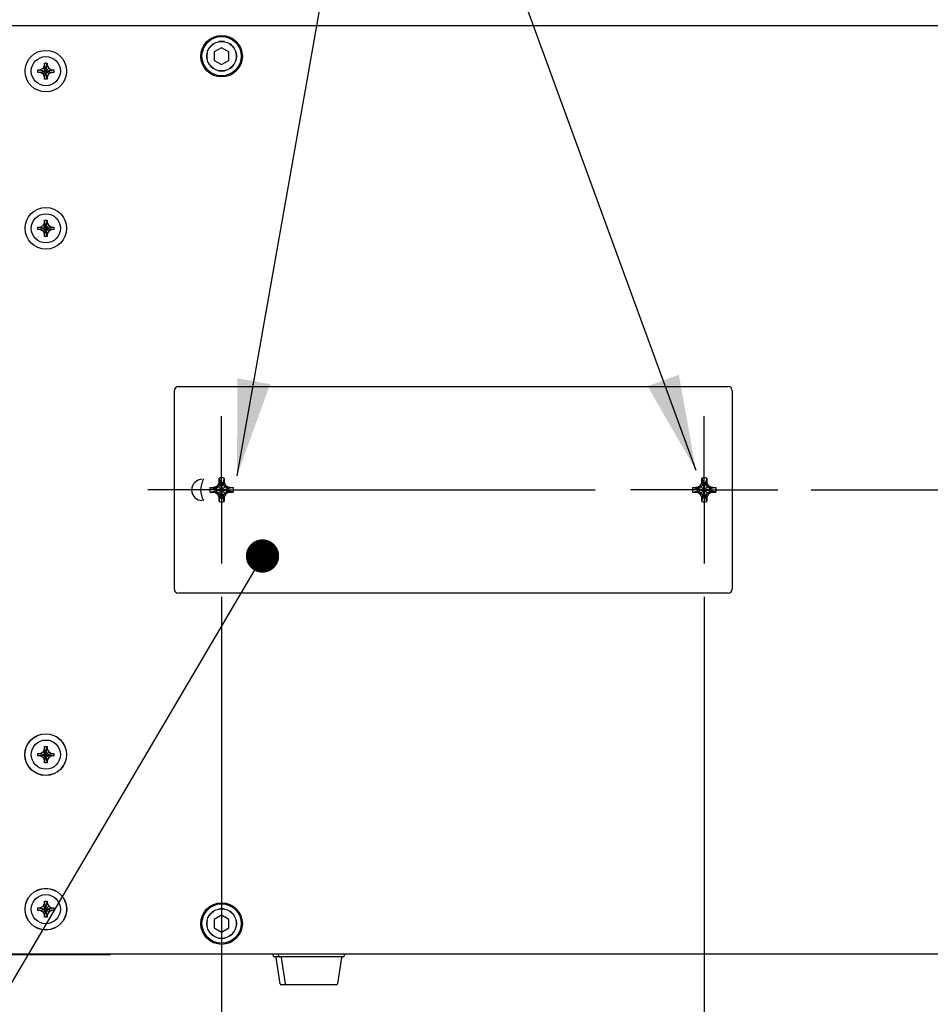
# Model space of a CAD drawing. Header units: inches. Extents: x 0 to 34, y 0 to 22.
# Tile 22 of 84: x 16.4 to 18.2, y 14.2 to 16. Entities that reach past the tile are written whole.
import ezdxf

# ---------------------------------------------------------------- set-up
doc = ezdxf.new("R2010")
doc.units = ezdxf.units.IN
doc.header["$LTSCALE"] = 1.87
doc.header["$MEASUREMENT"] = 0
doc.linetypes.add('CENTER', pattern=[0.6, 0.375, -0.075, 0.075, -0.075])
doc.layers.get('0').update_dxf_attribs({"linetype": 'CONTINUOUS'})
for name, color, linetype in [('COSMETIC', 7, 'CONTINUOUS'), ('DEFAULT_1', 7, 'CENTER'), ('DETAIL', 7, 'CONTINUOUS'), ('DIMENSIONS', 7, 'CONTINUOUS')]:
    doc.layers.add(name, color=color, linetype=linetype)
doc.styles.get("Standard").update_dxf_attribs({"font": 'txt', "width": 0.8})
doc.dimstyles.new('DIMSTYLE_1', dxfattribs={"dimtxt": 0.125, "dimasz": 0.18, "dimexe": 0.18, "dimexo": 0.0625, "dimgap": 0.09, "dimtad": 0, "dimtih": 1, "dimtoh": 1, "dimdec": 3, "dimlfac": 4, "dimzin": 4, "dimdsep": 46, "dimtxsty": 'STANDARD', "dimblk": '_FILLED', "dimblk1": '_FILLED', "dimblk2": '_FILLED', "dimcen": 0.09, "dimadec": 0, "dimazin": 0, "dimtp": 0.001, "dimtm": 0.001, "dimtfac": 1, "dimtdec": 3, "dimtofl": 0, "dimtmove": 0, "dimatfit": 3, "dimldrblk": '_FILLED', "dimfxl": 1, "dimtolj": 1, "dimtzin": 4, "dimarcsym": 0})
doc.dimstyles.new('DIMSTYLE_2', dxfattribs={"dimtxt": 0.125, "dimasz": 0.18, "dimexe": 0.18, "dimexo": 0.0625, "dimgap": 0.09, "dimtad": 0, "dimtih": 1, "dimtoh": 1, "dimlfac": 4, "dimzin": 4, "dimdsep": 46, "dimtxsty": 'STANDARD', "dimblk": '_FILLED', "dimblk1": '_FILLED', "dimblk2": '_FILLED', "dimcen": 0.09, "dimadec": 0, "dimazin": 0, "dimtp": 0.01, "dimtm": 0.01, "dimtfac": 1, "dimtofl": 0, "dimtmove": 0, "dimatfit": 3, "dimldrblk": '_FILLED', "dimfxl": 1, "dimtolj": 1, "dimtzin": 4, "dimarcsym": 0})

# ---------------------------------------------------------------- blocks, each defined once
blk = doc.blocks.new('_FILLED')
at = {"color": 0, "linetype": 'BYBLOCK'}
blk.add_solid([(0, 0), (-1, 0.174), (-1, -0.174)], dxfattribs=at)
blk = doc.blocks.new('*D0')
at = {"layer": 'DIMENSIONS', "color": 2, "linetype": 'CONTINUOUS'}
for p, q in [((19.5614, 15.7486), (19.5614, 16.1086)), ((18.78, 15.7486), (19.6864, 15.7486)), ((17.9275, 15.1236), (19.6864, 15.1236)), ((19.5614, 15.1236), (19.5614, 14.7636))]:
    blk.add_line(p, q, dxfattribs=at)
at = {"layer": 'DIMENSIONS', "color": 2, "linetype": 'CONTINUOUS', "xscale": 0.18, "yscale": 0.18, "zscale": 0.18}
for p, rotation in [((19.5614, 15.7486), 270), ((19.5614, 15.1236), 90)]:
    blk.add_blockref('_FILLED', p, dxfattribs=dict(at, rotation=rotation))
at = {"layer": 'DIMENSIONS', "color": 2, "linetype": 'CONTINUOUS', "width": 0.8}
for s, p in [('2.500', (19.2614, 15.4877)), ('[', (19.2614, 15.3002)), ('63.5', (19.3614, 15.3002)), (']', (19.7614, 15.3002))]:
    blk.add_text(s, height=0.125, dxfattribs=at).set_placement(p)
blk = doc.blocks.new('*D2')
at = {"layer": 'DIMENSIONS', "color": 2, "linetype": 'CONTINUOUS'}
for p, q in [((17.7267, 14.9228), (17.7267, 12.5698)), ((18.5755, 14.2941), (18.5755, 12.5698)), ((17.7267, 12.6948), (17.3667, 12.6948)), ((18.5755, 12.6948), (18.9355, 12.6948))]:
    blk.add_line(p, q, dxfattribs=at)
at = {"layer": 'DIMENSIONS', "color": 2, "linetype": 'CONTINUOUS', "xscale": 0.18, "yscale": 0.18, "zscale": 0.18}
blk.add_blockref('_FILLED', (17.7267, 12.6948), dxfattribs=at)
at = {"layer": 'DIMENSIONS', "color": 2, "linetype": 'CONTINUOUS', "xscale": 0.18, "yscale": 0.18, "zscale": 0.18, "rotation": 180}
blk.add_blockref('_FILLED', (18.5755, 12.6948), dxfattribs=at)
at = {"layer": 'DIMENSIONS', "color": 2, "linetype": 'CONTINUOUS', "width": 0.8}
for s, p in [('3.395', (17.8171, 12.6323)), ('[', (17.8171, 12.4448)), ('86.23', (17.9171, 12.4448)), (']', (18.4171, 12.4448))]:
    blk.add_text(s, height=0.125, dxfattribs=at).set_placement(p)
blk = doc.blocks.new('*D3')
at = {"layer": 'DIMENSIONS', "color": 2, "linetype": 'CONTINUOUS'}
for p, q in [((16.8205, 14.9228), (16.8205, 13.3198)), ((17.7267, 14.9228), (17.7267, 13.3198)), ((16.8205, 13.4448), (16.4605, 13.4448)), ((17.7267, 13.4448), (18.0867, 13.4448))]:
    blk.add_line(p, q, dxfattribs=at)
at = {"layer": 'DIMENSIONS', "color": 2, "linetype": 'CONTINUOUS', "xscale": 0.18, "yscale": 0.18, "zscale": 0.18}
blk.add_blockref('_FILLED', (16.8205, 13.4448), dxfattribs=at)
at = {"layer": 'DIMENSIONS', "color": 2, "linetype": 'CONTINUOUS', "xscale": 0.18, "yscale": 0.18, "zscale": 0.18, "rotation": 180}
blk.add_blockref('_FILLED', (17.7267, 13.4448), dxfattribs=at)
at = {"layer": 'DIMENSIONS', "color": 2, "linetype": 'CONTINUOUS', "width": 0.8}
for s, p in [('3.625', (16.9339, 13.3823)), ('[', (16.9339, 13.1948)), ('92.08', (17.0339, 13.1948)), (']', (17.5339, 13.1948))]:
    blk.add_text(s, height=0.125, dxfattribs=at).set_placement(p)
blk = doc.blocks.new('*D5')
at = {"layer": 'DIMENSIONS', "color": 2, "linetype": 'CONTINUOUS'}
for p, q in [((14.6862, 15.4033), (14.6862, 18.3698)), ((18.7767, 16.0573), (18.7767, 18.3698)), ((14.6862, 18.2448), (15.5687, 18.2448)), ((18.7767, 18.2448), (17.0187, 18.2448))]:
    blk.add_line(p, q, dxfattribs=at)
at = {"layer": 'DIMENSIONS', "color": 2, "linetype": 'CONTINUOUS', "xscale": 0.18, "yscale": 0.18, "zscale": 0.18, "rotation": 180}
blk.add_blockref('_FILLED', (14.6862, 18.2448), dxfattribs=at)
at = {"layer": 'DIMENSIONS', "color": 2, "linetype": 'CONTINUOUS', "xscale": 0.18, "yscale": 0.18, "zscale": 0.18}
blk.add_blockref('_FILLED', (18.7767, 18.2448), dxfattribs=at)
at = {"layer": 'DIMENSIONS', "color": 2, "linetype": 'CONTINUOUS', "width": 0.8}
for s, p in [('16.36', (15.6312, 18.1823)), ('[', (16.2562, 18.1823)), ('415.6', (16.3562, 18.1823)), (']', (16.8562, 18.1823))]:
    blk.add_text(s, height=0.125, dxfattribs=at).set_placement(p)
blk = doc.blocks.new('FLAG_TRIANGLE_BL7', base_point=(16.337, 16.1698))
at = {"layer": 'DETAIL', "color": 2, "linetype": 'CONTINUOUS'}
for p in [(16.8494, 15.1503), (17.7114, 15.1598)]:
    blk.add_line(p, (17.1323, 16.7448), dxfattribs=at)
for points in [[(17.6203, 15.3182), (17.7114, 15.1598), (17.679, 15.3396)], [(16.8501, 15.333), (16.8494, 15.1503), (16.9116, 15.3221)]]:
    blk.add_solid(points, dxfattribs=at)

msp = doc.modelspace()

# ---------------------------------------------------------------- linework, layer by layer
at = {"color": 7, "linetype": 'CONTINUOUS'}
for p, q in [((14.78421, 15.99483), (18.77671, 15.99483)), ((16.80511, 15.96041), (16.80504, 15.96047)), ((16.82046, 15.9532), (16.80671, 15.94527)), ((16.80671, 15.94527), (16.80671, 15.92939)), ((16.83421, 15.94527), (16.82046, 15.9532)), ((16.83421, 15.92939), (16.83421, 15.94527)), ((16.84354, 15.95268), (16.84361, 15.95275)), ((16.80671, 15.92939), (16.82046, 15.92145)), ((16.82046, 15.92145), (16.83421, 15.92939)), ((16.47525, 15.9117), (16.50568, 15.90696)), ((16.47525, 15.90696), (16.50568, 15.9117)), ((16.4754, 15.9117), (16.47996, 15.9117)), ((16.47996, 15.9117), (16.48511, 15.91468)), ((16.47996, 15.9117), (16.50096, 15.90695)), ((16.47996, 15.90695), (16.50096, 15.9117)), ((16.48511, 15.91468), (16.48809, 15.91983)), ((16.48511, 15.90398), (16.49581, 15.91468)), ((16.49581, 15.90398), (16.48511, 15.91468)), ((16.48809, 15.89411), (16.49283, 15.92454)), ((16.49283, 15.89411), (16.48809, 15.92454)), ((16.48809, 15.91983), (16.48809, 15.92439)), ((16.48809, 15.89883), (16.49284, 15.91983)), ((16.49284, 15.89883), (16.48809, 15.91983)), ((16.49284, 15.92439), (16.49284, 15.91983)), ((16.49284, 15.91983), (16.49581, 15.91468)), ((16.49581, 15.91468), (16.50096, 15.9117)), ((16.50096, 15.9117), (16.50553, 15.9117)), ((16.79738, 15.92197), (16.79732, 15.92191)), ((16.83582, 15.91425), (16.83588, 15.91418)), ((16.47996, 15.90695), (16.4754, 15.90695)), ((16.48511, 15.90398), (16.47996, 15.90695)), ((16.48809, 15.89883), (16.48511, 15.90398)), ((16.48809, 15.89426), (16.48809, 15.89883)), ((16.49581, 15.90398), (16.49284, 15.89883)), ((16.49284, 15.89883), (16.49284, 15.89426)), ((16.50096, 15.90695), (16.49581, 15.90398)), ((16.50553, 15.90695), (16.50096, 15.90695)), ((16.47525, 15.6167), (16.50568, 15.61196)), ((16.47525, 15.61196), (16.50568, 15.6167)), ((16.4754, 15.6167), (16.47996, 15.6167)), ((16.47996, 15.61195), (16.4754, 15.61195)), ((16.47996, 15.6167), (16.48511, 15.61968)), ((16.47996, 15.6167), (16.50096, 15.61195)), ((16.47996, 15.61195), (16.50096, 15.6167)), ((16.48511, 15.60898), (16.47996, 15.61195)), ((16.48511, 15.61968), (16.48809, 15.62483)), ((16.48511, 15.60898), (16.49581, 15.61968)), ((16.49581, 15.60898), (16.48511, 15.61968)), ((16.48809, 15.59911), (16.49283, 15.62954)), ((16.49283, 15.59911), (16.48809, 15.62954)), ((16.48809, 15.62483), (16.48809, 15.62939)), ((16.48809, 15.60383), (16.49284, 15.62483)), ((16.49284, 15.60383), (16.48809, 15.62483)), ((16.49284, 15.62939), (16.49284, 15.62483)), ((16.49284, 15.62483), (16.49581, 15.61968)), ((16.49581, 15.61968), (16.50096, 15.6167)), ((16.50096, 15.61195), (16.49581, 15.60898)), ((16.50096, 15.6167), (16.50553, 15.6167)), ((16.50553, 15.61195), (16.50096, 15.61195)), ((16.48809, 15.60383), (16.48511, 15.60898)), ((16.48809, 15.59926), (16.48809, 15.60383)), ((16.49581, 15.60898), (16.49284, 15.60383)), ((16.49284, 15.60383), (16.49284, 15.59926)), ((16.73921, 15.31733), (17.77171, 15.31733)), ((16.73171, 14.93733), (16.73171, 15.30983)), ((17.77921, 15.30983), (17.77921, 14.93733)), ((16.81261, 15.11573), (16.82831, 15.13143)), ((16.82831, 15.11573), (16.81261, 15.13143)), ((16.81817, 15.13596), (16.81448, 15.12956)), ((16.81561, 15.1365), (16.81817, 15.13596)), ((16.8159, 15.14555), (16.81817, 15.13688)), ((16.81817, 15.13688), (16.81817, 15.13596)), ((16.81817, 15.11028), (16.82275, 15.13688)), ((16.82275, 15.11028), (16.81817, 15.13688)), ((16.81817, 15.11119), (16.82275, 15.13596)), ((16.82275, 15.11119), (16.81817, 15.13596)), ((16.82503, 15.14555), (16.82275, 15.13688)), ((16.82275, 15.13596), (16.82275, 15.13688)), ((16.82275, 15.13596), (16.82532, 15.1365)), ((16.82645, 15.12956), (16.82275, 15.13596)), ((17.71886, 15.11573), (17.73456, 15.13143)), ((17.73456, 15.11573), (17.71886, 15.13143)), ((17.72442, 15.13596), (17.72073, 15.12956)), ((17.72186, 15.1365), (17.72442, 15.13596)), ((17.72215, 15.14555), (17.72442, 15.13688)), ((17.72442, 15.13688), (17.72442, 15.13596)), ((17.72442, 15.11028), (17.729, 15.13688)), ((17.729, 15.11028), (17.72442, 15.13688)), ((17.72442, 15.11119), (17.729, 15.13596)), ((17.729, 15.11119), (17.72442, 15.13596)), ((17.73128, 15.14555), (17.729, 15.13688)), ((17.729, 15.13596), (17.729, 15.13688)), ((17.729, 15.13596), (17.73157, 15.1365)), ((17.7327, 15.12956), (17.729, 15.13596)), ((16.79849, 15.12814), (16.80716, 15.12587)), ((16.79849, 15.11901), (16.80716, 15.12129)), ((16.80716, 15.12587), (16.83376, 15.12129)), ((16.80716, 15.12129), (16.83376, 15.12587)), ((16.80808, 15.12587), (16.80716, 15.12587)), ((16.80716, 15.12129), (16.80808, 15.12129)), ((16.80808, 15.12587), (16.80754, 15.12843)), ((16.80754, 15.11872), (16.80808, 15.12129)), ((16.81448, 15.12956), (16.80808, 15.12587)), ((16.80808, 15.12587), (16.83285, 15.12129)), ((16.80808, 15.12129), (16.83285, 15.12587)), ((16.80808, 15.12129), (16.81448, 15.11759)), ((16.81448, 15.11759), (16.81817, 15.11119)), ((16.82275, 15.11119), (16.82645, 15.11759)), ((16.83285, 15.12587), (16.82645, 15.12956)), ((16.82645, 15.11759), (16.83285, 15.12129)), ((16.83339, 15.12843), (16.83285, 15.12587)), ((16.83376, 15.12587), (16.83285, 15.12587)), ((16.83339, 15.11872), (16.83285, 15.12129)), ((16.83285, 15.12129), (16.83376, 15.12129)), ((16.84244, 15.12814), (16.83376, 15.12587)), ((16.84244, 15.11901), (16.83376, 15.12129)), ((17.70474, 15.12814), (17.71341, 15.12587)), ((17.70474, 15.11901), (17.71341, 15.12129)), ((17.71341, 15.12129), (17.74001, 15.12587)), ((17.71433, 15.12587), (17.71341, 15.12587)), ((17.71341, 15.12587), (17.74001, 15.12129)), ((17.71341, 15.12129), (17.71433, 15.12129)), ((17.71433, 15.12587), (17.71379, 15.12843)), ((17.71379, 15.11872), (17.71433, 15.12129)), ((17.72073, 15.12956), (17.71433, 15.12587)), ((17.71433, 15.12129), (17.7391, 15.12587)), ((17.71433, 15.12587), (17.7391, 15.12129)), ((17.71433, 15.12129), (17.72073, 15.11759)), ((17.72073, 15.11759), (17.72442, 15.11119)), ((17.729, 15.11119), (17.7327, 15.11759)), ((17.7391, 15.12587), (17.7327, 15.12956)), ((17.7327, 15.11759), (17.7391, 15.12129)), ((17.73964, 15.12843), (17.7391, 15.12587)), ((17.74001, 15.12587), (17.7391, 15.12587)), ((17.7391, 15.12129), (17.74001, 15.12129)), ((17.73964, 15.11872), (17.7391, 15.12129)), ((17.74869, 15.12814), (17.74001, 15.12587)), ((17.74869, 15.11901), (17.74001, 15.12129)), ((16.81817, 15.11119), (16.81561, 15.11065)), ((16.8159, 15.1016), (16.81817, 15.11028)), ((16.81817, 15.11119), (16.81817, 15.11028)), ((16.82275, 15.11028), (16.82275, 15.11119)), ((16.82532, 15.11065), (16.82275, 15.11119)), ((16.82503, 15.1016), (16.82275, 15.11028)), ((17.72442, 15.11119), (17.72186, 15.11065)), ((17.72215, 15.1016), (17.72442, 15.11028)), ((17.72442, 15.11119), (17.72442, 15.11028)), ((17.73157, 15.11065), (17.729, 15.11119)), ((17.729, 15.11028), (17.729, 15.11119)), ((17.73128, 15.1016), (17.729, 15.11028)), ((17.77171, 14.92983), (16.73921, 14.92983)), ((16.48511, 14.63218), (16.48809, 14.63733)), ((16.49283, 14.61161), (16.48809, 14.64204)), ((16.48809, 14.61161), (16.49283, 14.64204)), ((16.48809, 14.63733), (16.48809, 14.64189)), ((16.49284, 14.61633), (16.48809, 14.63733)), ((16.48809, 14.61633), (16.49284, 14.63733)), ((16.49284, 14.64189), (16.49284, 14.63733)), ((16.49284, 14.63733), (16.49581, 14.63218)), ((16.47525, 14.6292), (16.50568, 14.62446)), ((16.47525, 14.62446), (16.50568, 14.6292)), ((16.4754, 14.6292), (16.47996, 14.6292)), ((16.47996, 14.62445), (16.4754, 14.62445)), ((16.47996, 14.6292), (16.48511, 14.63218)), ((16.47996, 14.6292), (16.50096, 14.62445)), ((16.47996, 14.62445), (16.50096, 14.6292)), ((16.48511, 14.62148), (16.47996, 14.62445)), ((16.49581, 14.62148), (16.48511, 14.63218)), ((16.48511, 14.62148), (16.49581, 14.63218)), ((16.48809, 14.61633), (16.48511, 14.62148)), ((16.48809, 14.61176), (16.48809, 14.61633)), ((16.49581, 14.62148), (16.49284, 14.61633)), ((16.49284, 14.61633), (16.49284, 14.61176)), ((16.49581, 14.63218), (16.50096, 14.6292)), ((16.50096, 14.62445), (16.49581, 14.62148)), ((16.50096, 14.6292), (16.50553, 14.6292)), ((16.50553, 14.62445), (16.50096, 14.62445)), ((16.47525, 14.3392), (16.50568, 14.33446)), ((16.47525, 14.33446), (16.50568, 14.3392)), ((16.4754, 14.3392), (16.47996, 14.3392)), ((16.47996, 14.3392), (16.48511, 14.34218)), ((16.47996, 14.3392), (16.50096, 14.33445)), ((16.47996, 14.33445), (16.50096, 14.3392)), ((16.48511, 14.34218), (16.48809, 14.34733)), ((16.49581, 14.33148), (16.48511, 14.34218)), ((16.48511, 14.33148), (16.49581, 14.34218)), ((16.49283, 14.32161), (16.48809, 14.35204)), ((16.48809, 14.32161), (16.49283, 14.35204)), ((16.48809, 14.34733), (16.48809, 14.35189)), ((16.49284, 14.32633), (16.48809, 14.34733)), ((16.48809, 14.32633), (16.49284, 14.34733)), ((16.49284, 14.35189), (16.49284, 14.34733)), ((16.49284, 14.34733), (16.49581, 14.34218)), ((16.49581, 14.34218), (16.50096, 14.3392)), ((16.50096, 14.3392), (16.50553, 14.3392)), ((16.47996, 14.33445), (16.4754, 14.33445)), ((16.48511, 14.33148), (16.47996, 14.33445)), ((16.48809, 14.32633), (16.48511, 14.33148)), ((16.48809, 14.32176), (16.48809, 14.32633)), ((16.49581, 14.33148), (16.49284, 14.32633)), ((16.49284, 14.32633), (16.49284, 14.32176)), ((16.50096, 14.33445), (16.49581, 14.33148)), ((16.50553, 14.33445), (16.50096, 14.33445)), ((16.80511, 14.33291), (16.80504, 14.33297)), ((16.82046, 14.3257), (16.80671, 14.31777)), ((16.83421, 14.31777), (16.82046, 14.3257)), ((16.84354, 14.32518), (16.84361, 14.32525)), ((16.80671, 14.31777), (16.80671, 14.30189)), ((16.80671, 14.30189), (16.82046, 14.29395)), ((16.82046, 14.29395), (16.83421, 14.30189)), ((16.83421, 14.30189), (16.83421, 14.31777)), ((16.79738, 14.29447), (16.79732, 14.29441)), ((16.83582, 14.28675), (16.83588, 14.28668)), ((18.77671, 14.25233), (14.76421, 14.25233)), ((14.79421, 14.25183), (16.61171, 14.25183)), ((16.54546, 14.25233), (16.54546, 14.25183)), ((16.91841, 14.24766), (16.91671, 14.25233)), ((17.04954, 14.24733), (16.91888, 14.24733)), ((16.9301, 14.19655), (16.92311, 14.24625)), ((16.92841, 14.24766), (16.92671, 14.25233)), ((16.9401, 14.19655), (16.93311, 14.24625)), ((17.04531, 14.24625), (17.03833, 14.19655)), ((17.05001, 14.24766), (17.05171, 14.25233)), ((17.03635, 14.19483), (16.93208, 14.19483))]:
    msp.add_line(p, q, dxfattribs=at)
for centre, radius in [((16.82046, 15.93733), 0.039), ((16.82046, 15.93733), 0.03687), ((16.82046, 15.93733), 0.02775), ((16.49046, 15.90933), 0.039), ((16.49046, 15.90933), 0.02738), ((16.49046, 15.61433), 0.039), ((16.49046, 15.61433), 0.02738), ((16.49021, 14.62683), 0.039), ((16.49046, 14.62683), 0.02738), ((16.49046, 14.33683), 0.039), ((16.49046, 14.33683), 0.02738), ((16.82046, 14.30983), 0.039), ((16.82046, 14.30983), 0.03687), ((16.82046, 14.30983), 0.02775)]:
    msp.add_circle(centre, radius, dxfattribs=at)
for centre, radius, start, end in [((16.82046, 15.93733), 0.02781, 78.6764, 101.3236), ((16.82046, 15.93733), 0.02781, 123.6764, 146.3236), ((16.82046, 15.93733), 0.02781, 33.6764, 56.3236), ((16.82046, 15.93733), 0.02781, 168.6764, 191.3236), ((16.82046, 15.93733), 0.02781, 348.6764, 11.3236), ((16.82046, 15.93733), 0.02781, 213.6764, 236.3236), ((16.82046, 15.93733), 0.02781, 258.6764, 281.3236), ((16.82046, 15.93733), 0.02781, 303.6764, 326.3236), ((16.73921, 15.30983), 0.0075, 90, 180), ((17.77171, 15.30983), 0.0075, 0, 90), ((16.78421, 15.12358), 0.02, 90, 270), ((16.82046, 15.12358), 0.03937, 149.46895, 210.53105), ((16.82046, 15.12358), 0.02244, 78.26459, 101.73541), ((16.82046, 15.12358), 0.01349, 80.23635, 99.76365), ((17.72671, 15.12358), 0.02244, 78.26459, 101.73541), ((17.72671, 15.12358), 0.01349, 80.23635, 99.76365), ((16.82046, 15.12358), 0.02244, 168.26459, 191.73541), ((16.82046, 15.12358), 0.01349, 170.23635, 189.76365), ((16.82046, 15.12358), 0.01349, 350.23635, 9.76365), ((16.82046, 15.12358), 0.02244, 348.26459, 11.73541), ((17.72671, 15.12358), 0.02244, 168.26459, 191.73541), ((17.72671, 15.12358), 0.01349, 170.23635, 189.76365), ((17.72671, 15.12358), 0.01349, 350.23635, 9.76365), ((17.72671, 15.12358), 0.02244, 348.26459, 11.73541), ((16.82046, 15.12358), 0.02244, 258.26459, 281.73541), ((16.82046, 15.12358), 0.01349, 260.23635, 279.76365), ((17.72671, 15.12358), 0.02244, 258.26459, 281.73541), ((17.72671, 15.12358), 0.01349, 260.23635, 279.76365), ((16.73921, 14.93733), 0.0075, 180, 270), ((17.77171, 14.93733), 0.0075, 270, 360), ((16.82046, 14.30983), 0.02781, 78.6764, 101.3236), ((16.82046, 14.30983), 0.02781, 123.6764, 146.3236), ((16.82046, 14.30983), 0.02781, 33.6764, 56.3236), ((16.82046, 14.30983), 0.02781, 168.6764, 191.3236), ((16.82046, 14.30983), 0.02781, 348.6764, 11.3236), ((16.82046, 14.30983), 0.02781, 213.6764, 236.3236), ((16.82046, 14.30983), 0.02781, 258.6764, 281.3236), ((16.82046, 14.30983), 0.02781, 303.6764, 326.3236), ((16.91888, 14.24783), 0.0005, 200, 270), ((16.92188, 14.24608), 0.00125, 8, 90), ((16.92888, 14.24783), 0.0005, 200, 270), ((16.93188, 14.24608), 0.00125, 8, 90), ((17.04655, 14.24608), 0.00125, 90, 172), ((17.04954, 14.24783), 0.0005, 270, 340), ((16.93208, 14.19683), 0.002, 188, 270.00383), ((16.94208, 14.19683), 0.002, 188, 270.00383), ((17.03635, 14.19683), 0.002, 270, 352)]:
    msp.add_arc(centre, radius, start, end, dxfattribs=at)
for points, knots in [([(16.47521, 15.90933), (16.47521, 15.90959), (16.47522, 15.91012), (16.47523, 15.91091), (16.47524, 15.91143), (16.47525, 15.9117)], [0, 0, 0, 0, 0.3349341, 0.6681787, 1, 1, 1, 1]), ([(16.47525, 15.90696), (16.47524, 15.90722), (16.47523, 15.90775), (16.47522, 15.90854), (16.47521, 15.90906), (16.47521, 15.90933)], [0, 0, 0, 0, 0.3317416, 0.6649954, 1, 1, 1, 1]), ([(16.47525, 15.9117), (16.47527, 15.9117), (16.47532, 15.9117), (16.47537, 15.9117), (16.4754, 15.9117)], [0, 0, 0, 0, 0.5001653, 1, 1, 1, 1]), ([(16.48809, 15.92454), (16.48862, 15.92456), (16.48967, 15.92458), (16.49125, 15.92458), (16.49231, 15.92456), (16.49283, 15.92454)], [0, 0, 0, 0, 0.332868, 0.6671321, 1, 1, 1, 1]), ([(16.48809, 15.92439), (16.48809, 15.92442), (16.48809, 15.92447), (16.48809, 15.92452), (16.48809, 15.92454)], [0, 0, 0, 0, 0.4998399, 1, 1, 1, 1]), ([(16.49283, 15.92454), (16.49283, 15.92452), (16.49283, 15.92447), (16.49284, 15.92442), (16.49284, 15.92439)], [0, 0, 0, 0, 0.5001653, 1, 1, 1, 1]), ([(16.50553, 15.9117), (16.50555, 15.9117), (16.5056, 15.9117), (16.50565, 15.9117), (16.50568, 15.9117)], [0, 0, 0, 0, 0.4998399, 1, 1, 1, 1]), ([(16.50568, 15.9117), (16.50568, 15.91143), (16.5057, 15.91091), (16.50571, 15.91012), (16.50571, 15.90959), (16.50571, 15.90933)], [0, 0, 0, 0, 0.3317416, 0.6649954, 1, 1, 1, 1]), ([(16.50571, 15.90933), (16.50571, 15.90906), (16.50571, 15.90854), (16.5057, 15.90775), (16.50568, 15.90722), (16.50568, 15.90696)], [0, 0, 0, 0, 0.3349341, 0.6681787, 1, 1, 1, 1]), ([(16.4754, 15.90695), (16.47537, 15.90695), (16.47532, 15.90696), (16.47527, 15.90696), (16.47525, 15.90696)], [0, 0, 0, 0, 0.4998399, 1, 1, 1, 1]), ([(16.48809, 15.89411), (16.48809, 15.89414), (16.48809, 15.89419), (16.48809, 15.89424), (16.48809, 15.89426)], [0, 0, 0, 0, 0.5001653, 1, 1, 1, 1]), ([(16.49283, 15.89411), (16.49231, 15.8941), (16.49125, 15.89408), (16.48967, 15.89408), (16.48862, 15.8941), (16.48809, 15.89411)], [0, 0, 0, 0, 0.332868, 0.6671321, 1, 1, 1, 1]), ([(16.49284, 15.89426), (16.49284, 15.89424), (16.49283, 15.89419), (16.49283, 15.89414), (16.49283, 15.89411)], [0, 0, 0, 0, 0.4998399, 1, 1, 1, 1]), ([(16.50568, 15.90696), (16.50565, 15.90696), (16.5056, 15.90696), (16.50555, 15.90695), (16.50553, 15.90695)], [0, 0, 0, 0, 0.5001653, 1, 1, 1, 1]), ([(16.47521, 15.61433), (16.47521, 15.61459), (16.47522, 15.61512), (16.47523, 15.61591), (16.47524, 15.61643), (16.47525, 15.6167)], [0, 0, 0, 0, 0.3349341, 0.6681787, 1, 1, 1, 1]), ([(16.47525, 15.61196), (16.47524, 15.61222), (16.47523, 15.61275), (16.47522, 15.61354), (16.47521, 15.61406), (16.47521, 15.61433)], [0, 0, 0, 0, 0.3317416, 0.6649954, 1, 1, 1, 1]), ([(16.47525, 15.6167), (16.47527, 15.6167), (16.47532, 15.6167), (16.47537, 15.6167), (16.4754, 15.6167)], [0, 0, 0, 0, 0.5001653, 1, 1, 1, 1]), ([(16.4754, 15.61195), (16.47537, 15.61195), (16.47532, 15.61196), (16.47527, 15.61196), (16.47525, 15.61196)], [0, 0, 0, 0, 0.4998399, 1, 1, 1, 1]), ([(16.48809, 15.62954), (16.48862, 15.62956), (16.48967, 15.62958), (16.49125, 15.62958), (16.49231, 15.62956), (16.49283, 15.62954)], [0, 0, 0, 0, 0.332868, 0.6671321, 1, 1, 1, 1]), ([(16.48809, 15.62939), (16.48809, 15.62942), (16.48809, 15.62947), (16.48809, 15.62952), (16.48809, 15.62954)], [0, 0, 0, 0, 0.4998399, 1, 1, 1, 1]), ([(16.49283, 15.62954), (16.49283, 15.62952), (16.49283, 15.62947), (16.49284, 15.62942), (16.49284, 15.62939)], [0, 0, 0, 0, 0.5001653, 1, 1, 1, 1]), ([(16.50553, 15.6167), (16.50555, 15.6167), (16.5056, 15.6167), (16.50565, 15.6167), (16.50568, 15.6167)], [0, 0, 0, 0, 0.4998399, 1, 1, 1, 1]), ([(16.50568, 15.61196), (16.50565, 15.61196), (16.5056, 15.61196), (16.50555, 15.61195), (16.50553, 15.61195)], [0, 0, 0, 0, 0.5001653, 1, 1, 1, 1]), ([(16.50568, 15.6167), (16.50568, 15.61643), (16.5057, 15.61591), (16.50571, 15.61512), (16.50571, 15.61459), (16.50571, 15.61433)], [0, 0, 0, 0, 0.3317416, 0.6649954, 1, 1, 1, 1]), ([(16.50571, 15.61433), (16.50571, 15.61406), (16.50571, 15.61354), (16.5057, 15.61275), (16.50568, 15.61222), (16.50568, 15.61196)], [0, 0, 0, 0, 0.3349341, 0.6681787, 1, 1, 1, 1]), ([(16.48809, 15.59911), (16.48809, 15.59914), (16.48809, 15.59919), (16.48809, 15.59924), (16.48809, 15.59926)], [0, 0, 0, 0, 0.5001653, 1, 1, 1, 1]), ([(16.49283, 15.59911), (16.49231, 15.5991), (16.49125, 15.59908), (16.48967, 15.59908), (16.48862, 15.5991), (16.48809, 15.59911)], [0, 0, 0, 0, 0.332868, 0.6671321, 1, 1, 1, 1]), ([(16.49284, 15.59926), (16.49284, 15.59924), (16.49283, 15.59919), (16.49283, 15.59914), (16.49283, 15.59911)], [0, 0, 0, 0, 0.4998399, 1, 1, 1, 1]), ([(16.80754, 15.12843), (16.80783, 15.12861), (16.80841, 15.12895), (16.80927, 15.12946), (16.81012, 15.12996), (16.81096, 15.13046), (16.81179, 15.13095), (16.81234, 15.13127), (16.81261, 15.13143)], [0, 0, 0, 0, 0.1727013, 0.3429585, 0.5106344, 0.6758021, 0.8387525, 1, 1, 1, 1]), ([(16.81261, 15.13143), (16.81278, 15.1317), (16.8131, 15.13226), (16.81359, 15.1331), (16.81409, 15.13394), (16.81459, 15.13479), (16.8151, 15.13564), (16.81544, 15.13622), (16.81561, 15.1365)], [0, 0, 0, 0, 0.1636665, 0.3281877, 0.493992, 0.6612746, 0.830015, 1, 1, 1, 1]), ([(16.81561, 15.1365), (16.81562, 15.13705), (16.81565, 15.13821), (16.8157, 15.14006), (16.81574, 15.14137), (16.81576, 15.14206)], [0, 0, 0, 0, 0.2936626, 0.6265588, 1, 1, 1, 1]), ([(16.81576, 15.14206), (16.81577, 15.14246), (16.8158, 15.14324), (16.81585, 15.1444), (16.81588, 15.14517), (16.8159, 15.14555)], [0, 0, 0, 0, 0.339487, 0.6729642, 1, 1, 1, 1]), ([(16.82503, 15.14555), (16.82505, 15.14517), (16.82508, 15.1444), (16.82513, 15.14324), (16.82515, 15.14246), (16.82517, 15.14206)], [0, 0, 0, 0, 0.3270358, 0.660513, 1, 1, 1, 1]), ([(16.82517, 15.14206), (16.82519, 15.14138), (16.82523, 15.14007), (16.82528, 15.13822), (16.8253, 15.13705), (16.82532, 15.1365)], [0, 0, 0, 0, 0.3711381, 0.7042663, 1, 1, 1, 1]), ([(16.82532, 15.1365), (16.82549, 15.13621), (16.82584, 15.13563), (16.82635, 15.13477), (16.82685, 15.13392), (16.82734, 15.13308), (16.82783, 15.13225), (16.82815, 15.1317), (16.82831, 15.13143)], [0, 0, 0, 0, 0.1729633, 0.3432714, 0.5108673, 0.675904, 0.8387511, 1, 1, 1, 1]), ([(16.82831, 15.13143), (16.82859, 15.13126), (16.82915, 15.13094), (16.82998, 15.13045), (16.83083, 15.12995), (16.83168, 15.12945), (16.83253, 15.12894), (16.8331, 15.1286), (16.83339, 15.12843)], [0, 0, 0, 0, 0.1636611, 0.3282585, 0.4941616, 0.6615056, 0.8302095, 1, 1, 1, 1]), ([(17.71379, 15.12843), (17.71408, 15.12861), (17.71466, 15.12895), (17.71552, 15.12946), (17.71637, 15.12996), (17.71721, 15.13046), (17.71804, 15.13095), (17.71859, 15.13127), (17.71886, 15.13143)], [0, 0, 0, 0, 0.1727013, 0.3429585, 0.5106344, 0.6758021, 0.8387525, 1, 1, 1, 1]), ([(17.71886, 15.13143), (17.71903, 15.1317), (17.71935, 15.13226), (17.71984, 15.1331), (17.72034, 15.13394), (17.72084, 15.13479), (17.72135, 15.13564), (17.72169, 15.13622), (17.72186, 15.1365)], [0, 0, 0, 0, 0.1636665, 0.3281877, 0.493992, 0.6612746, 0.830015, 1, 1, 1, 1]), ([(17.72186, 15.1365), (17.72187, 15.13705), (17.7219, 15.13821), (17.72195, 15.14006), (17.72199, 15.14137), (17.72201, 15.14206)], [0, 0, 0, 0, 0.2936626, 0.6265588, 1, 1, 1, 1]), ([(17.72201, 15.14206), (17.72202, 15.14246), (17.72205, 15.14324), (17.7221, 15.1444), (17.72213, 15.14517), (17.72215, 15.14555)], [0, 0, 0, 0, 0.339487, 0.6729642, 1, 1, 1, 1]), ([(17.73128, 15.14555), (17.7313, 15.14517), (17.73133, 15.1444), (17.73138, 15.14324), (17.7314, 15.14246), (17.73142, 15.14206)], [0, 0, 0, 0, 0.3270358, 0.660513, 1, 1, 1, 1]), ([(17.73142, 15.14206), (17.73144, 15.14138), (17.73148, 15.14007), (17.73153, 15.13822), (17.73155, 15.13705), (17.73157, 15.1365)], [0, 0, 0, 0, 0.3711381, 0.7042663, 1, 1, 1, 1]), ([(17.73157, 15.1365), (17.73174, 15.13621), (17.73209, 15.13563), (17.7326, 15.13477), (17.7331, 15.13392), (17.73359, 15.13308), (17.73408, 15.13225), (17.7344, 15.1317), (17.73456, 15.13143)], [0, 0, 0, 0, 0.1729633, 0.3432714, 0.5108673, 0.675904, 0.8387511, 1, 1, 1, 1]), ([(17.73456, 15.13143), (17.73484, 15.13126), (17.7354, 15.13094), (17.73623, 15.13045), (17.73708, 15.12995), (17.73793, 15.12945), (17.73878, 15.12894), (17.73935, 15.1286), (17.73964, 15.12843)], [0, 0, 0, 0, 0.1636611, 0.3282585, 0.4941616, 0.6615056, 0.8302095, 1, 1, 1, 1]), ([(16.79849, 15.12814), (16.79887, 15.12816), (16.79964, 15.12819), (16.8008, 15.12824), (16.80158, 15.12827), (16.80198, 15.12828)], [0, 0, 0, 0, 0.3270358, 0.660513, 1, 1, 1, 1]), ([(16.80198, 15.11887), (16.80158, 15.11889), (16.8008, 15.11891), (16.79964, 15.11896), (16.79887, 15.11899), (16.79849, 15.11901)], [0, 0, 0, 0, 0.339487, 0.6729642, 1, 1, 1, 1]), ([(16.80198, 15.12828), (16.80267, 15.1283), (16.80397, 15.12834), (16.80582, 15.12839), (16.80699, 15.12842), (16.80754, 15.12843)], [0, 0, 0, 0, 0.3711374, 0.7042656, 1, 1, 1, 1]), ([(16.80754, 15.11872), (16.80699, 15.11874), (16.80583, 15.11876), (16.80398, 15.11881), (16.80267, 15.11885), (16.80198, 15.11887)], [0, 0, 0, 0, 0.2936622, 0.6265582, 1, 1, 1, 1]), ([(16.81261, 15.11573), (16.81234, 15.11589), (16.81178, 15.11622), (16.81094, 15.11671), (16.8101, 15.1172), (16.80925, 15.1177), (16.8084, 15.11821), (16.80783, 15.11855), (16.80754, 15.11872)], [0, 0, 0, 0, 0.1636665, 0.3281877, 0.493992, 0.6612746, 0.830015, 1, 1, 1, 1]), ([(16.81561, 15.11065), (16.81543, 15.11094), (16.81509, 15.11152), (16.81458, 15.11239), (16.81408, 15.11324), (16.81358, 15.11408), (16.81309, 15.1149), (16.81277, 15.11545), (16.81261, 15.11573)], [0, 0, 0, 0, 0.1727013, 0.3429584, 0.5106344, 0.6758021, 0.8387525, 1, 1, 1, 1]), ([(16.82831, 15.11573), (16.82815, 15.11545), (16.82782, 15.11489), (16.82733, 15.11406), (16.82684, 15.11321), (16.82634, 15.11237), (16.82583, 15.11151), (16.82549, 15.11094), (16.82532, 15.11065)], [0, 0, 0, 0, 0.1636611, 0.3282585, 0.4941616, 0.6615056, 0.8302095, 1, 1, 1, 1]), ([(16.83339, 15.11872), (16.83313, 15.11857), (16.8326, 15.11826), (16.8318, 15.11778), (16.83097, 15.11729), (16.83011, 15.11678), (16.82922, 15.11626), (16.82862, 15.11591), (16.82831, 15.11573)], [0, 0, 0, 0, 0.1532264, 0.311448, 0.4748632, 0.643772, 0.8186123, 1, 1, 1, 1]), ([(16.83339, 15.12843), (16.83393, 15.12842), (16.83509, 15.12839), (16.83695, 15.12834), (16.83826, 15.1283), (16.83895, 15.12828)], [0, 0, 0, 0, 0.2936628, 0.6265589, 1, 1, 1, 1]), ([(16.83895, 15.11887), (16.83826, 15.11885), (16.83695, 15.11881), (16.8351, 15.11876), (16.83394, 15.11874), (16.83339, 15.11872)], [0, 0, 0, 0, 0.371326, 0.7044035, 1, 1, 1, 1]), ([(16.83895, 15.12828), (16.83934, 15.12827), (16.84013, 15.12824), (16.84129, 15.12819), (16.84206, 15.12816), (16.84244, 15.12814)], [0, 0, 0, 0, 0.339487, 0.6729642, 1, 1, 1, 1]), ([(16.84244, 15.11901), (16.84206, 15.11899), (16.84129, 15.11896), (16.84013, 15.11891), (16.83934, 15.11889), (16.83895, 15.11887)], [0, 0, 0, 0, 0.3270358, 0.660513, 1, 1, 1, 1]), ([(17.70474, 15.12814), (17.70512, 15.12816), (17.70589, 15.12819), (17.70705, 15.12824), (17.70783, 15.12827), (17.70823, 15.12828)], [0, 0, 0, 0, 0.3270358, 0.660513, 1, 1, 1, 1]), ([(17.70823, 15.11887), (17.70783, 15.11889), (17.70705, 15.11891), (17.70589, 15.11896), (17.70512, 15.11899), (17.70474, 15.11901)], [0, 0, 0, 0, 0.339487, 0.6729642, 1, 1, 1, 1]), ([(17.70823, 15.12828), (17.70892, 15.1283), (17.71022, 15.12834), (17.71207, 15.12839), (17.71324, 15.12842), (17.71379, 15.12843)], [0, 0, 0, 0, 0.3711374, 0.7042656, 1, 1, 1, 1]), ([(17.71379, 15.11872), (17.71324, 15.11874), (17.71208, 15.11876), (17.71023, 15.11881), (17.70892, 15.11885), (17.70823, 15.11887)], [0, 0, 0, 0, 0.2936622, 0.6265582, 1, 1, 1, 1]), ([(17.71886, 15.11573), (17.71859, 15.11589), (17.71803, 15.11622), (17.71719, 15.11671), (17.71635, 15.1172), (17.7155, 15.1177), (17.71465, 15.11821), (17.71408, 15.11855), (17.71379, 15.11872)], [0, 0, 0, 0, 0.1636665, 0.3281877, 0.493992, 0.6612746, 0.830015, 1, 1, 1, 1]), ([(17.72186, 15.11065), (17.72168, 15.11094), (17.72134, 15.11152), (17.72083, 15.11239), (17.72033, 15.11324), (17.71983, 15.11408), (17.71934, 15.1149), (17.71902, 15.11545), (17.71886, 15.11573)], [0, 0, 0, 0, 0.1727013, 0.3429584, 0.5106344, 0.6758021, 0.8387525, 1, 1, 1, 1]), ([(17.73456, 15.11573), (17.7344, 15.11545), (17.73407, 15.11489), (17.73358, 15.11406), (17.73309, 15.11321), (17.73259, 15.11237), (17.73208, 15.11151), (17.73174, 15.11094), (17.73157, 15.11065)], [0, 0, 0, 0, 0.1636611, 0.3282585, 0.4941616, 0.6615056, 0.8302095, 1, 1, 1, 1]), ([(17.73964, 15.11872), (17.73938, 15.11857), (17.73885, 15.11826), (17.73805, 15.11778), (17.73722, 15.11729), (17.73636, 15.11678), (17.73547, 15.11626), (17.73487, 15.11591), (17.73456, 15.11573)], [0, 0, 0, 0, 0.1532264, 0.311448, 0.4748632, 0.643772, 0.8186123, 1, 1, 1, 1]), ([(17.73964, 15.12843), (17.74018, 15.12842), (17.74134, 15.12839), (17.7432, 15.12834), (17.74451, 15.1283), (17.7452, 15.12828)], [0, 0, 0, 0, 0.2936628, 0.6265589, 1, 1, 1, 1]), ([(17.7452, 15.11887), (17.74451, 15.11885), (17.7432, 15.11881), (17.74135, 15.11876), (17.74019, 15.11874), (17.73964, 15.11872)], [0, 0, 0, 0, 0.371326, 0.7044035, 1, 1, 1, 1]), ([(17.7452, 15.12828), (17.74559, 15.12827), (17.74638, 15.12824), (17.74754, 15.12819), (17.74831, 15.12816), (17.74869, 15.12814)], [0, 0, 0, 0, 0.339487, 0.6729642, 1, 1, 1, 1]), ([(17.74869, 15.11901), (17.74831, 15.11899), (17.74754, 15.11896), (17.74638, 15.11891), (17.74559, 15.11889), (17.7452, 15.11887)], [0, 0, 0, 0, 0.3270358, 0.660513, 1, 1, 1, 1]), ([(16.81576, 15.10509), (16.81574, 15.10578), (16.8157, 15.10709), (16.81565, 15.10894), (16.81562, 15.1101), (16.81561, 15.11065)], [0, 0, 0, 0, 0.3711373, 0.7042655, 1, 1, 1, 1]), ([(16.8159, 15.1016), (16.81588, 15.10198), (16.81585, 15.10275), (16.8158, 15.10391), (16.81577, 15.1047), (16.81576, 15.10509)], [0, 0, 0, 0, 0.3270358, 0.660513, 1, 1, 1, 1]), ([(16.82517, 15.10509), (16.82515, 15.1047), (16.82513, 15.10391), (16.82508, 15.10275), (16.82505, 15.10198), (16.82503, 15.1016)], [0, 0, 0, 0, 0.339487, 0.6729642, 1, 1, 1, 1]), ([(16.82532, 15.11065), (16.8253, 15.11011), (16.82528, 15.10895), (16.82523, 15.10709), (16.82519, 15.10578), (16.82517, 15.10509)], [0, 0, 0, 0, 0.2936626, 0.6265588, 1, 1, 1, 1]), ([(17.72201, 15.10509), (17.72199, 15.10578), (17.72195, 15.10709), (17.7219, 15.10894), (17.72187, 15.1101), (17.72186, 15.11065)], [0, 0, 0, 0, 0.3711373, 0.7042655, 1, 1, 1, 1]), ([(17.72215, 15.1016), (17.72213, 15.10198), (17.7221, 15.10275), (17.72205, 15.10391), (17.72202, 15.1047), (17.72201, 15.10509)], [0, 0, 0, 0, 0.3270358, 0.660513, 1, 1, 1, 1]), ([(17.73142, 15.10509), (17.7314, 15.1047), (17.73138, 15.10391), (17.73133, 15.10275), (17.7313, 15.10198), (17.73128, 15.1016)], [0, 0, 0, 0, 0.339487, 0.6729642, 1, 1, 1, 1]), ([(17.73157, 15.11065), (17.73155, 15.11011), (17.73153, 15.10895), (17.73148, 15.10709), (17.73144, 15.10578), (17.73142, 15.10509)], [0, 0, 0, 0, 0.2936626, 0.6265588, 1, 1, 1, 1]), ([(16.48809, 14.64204), (16.48862, 14.64206), (16.48967, 14.64208), (16.49125, 14.64208), (16.49231, 14.64206), (16.49283, 14.64204)], [0, 0, 0, 0, 0.332868, 0.6671321, 1, 1, 1, 1]), ([(16.48809, 14.64189), (16.48809, 14.64192), (16.48809, 14.64197), (16.48809, 14.64202), (16.48809, 14.64204)], [0, 0, 0, 0, 0.4998399, 1, 1, 1, 1]), ([(16.49283, 14.64204), (16.49283, 14.64202), (16.49283, 14.64197), (16.49284, 14.64192), (16.49284, 14.64189)], [0, 0, 0, 0, 0.5001653, 1, 1, 1, 1]), ([(16.47521, 14.62683), (16.47521, 14.62709), (16.47522, 14.62762), (16.47523, 14.62841), (16.47524, 14.62893), (16.47525, 14.6292)], [0, 0, 0, 0, 0.3349341, 0.6681787, 1, 1, 1, 1]), ([(16.47525, 14.62446), (16.47524, 14.62472), (16.47523, 14.62525), (16.47522, 14.62604), (16.47521, 14.62656), (16.47521, 14.62683)], [0, 0, 0, 0, 0.3317416, 0.6649954, 1, 1, 1, 1]), ([(16.47525, 14.6292), (16.47527, 14.6292), (16.47532, 14.6292), (16.47537, 14.6292), (16.4754, 14.6292)], [0, 0, 0, 0, 0.5001653, 1, 1, 1, 1]), ([(16.4754, 14.62445), (16.47537, 14.62445), (16.47532, 14.62446), (16.47527, 14.62446), (16.47525, 14.62446)], [0, 0, 0, 0, 0.4998399, 1, 1, 1, 1]), ([(16.50553, 14.6292), (16.50555, 14.6292), (16.5056, 14.6292), (16.50565, 14.6292), (16.50568, 14.6292)], [0, 0, 0, 0, 0.4998399, 1, 1, 1, 1]), ([(16.50568, 14.62446), (16.50565, 14.62446), (16.5056, 14.62446), (16.50555, 14.62445), (16.50553, 14.62445)], [0, 0, 0, 0, 0.5001653, 1, 1, 1, 1]), ([(16.50568, 14.6292), (16.50568, 14.62893), (16.5057, 14.62841), (16.50571, 14.62762), (16.50571, 14.62709), (16.50571, 14.62683)], [0, 0, 0, 0, 0.3317416, 0.6649954, 1, 1, 1, 1]), ([(16.50571, 14.62683), (16.50571, 14.62656), (16.50571, 14.62604), (16.5057, 14.62525), (16.50568, 14.62472), (16.50568, 14.62446)], [0, 0, 0, 0, 0.3349341, 0.6681787, 1, 1, 1, 1]), ([(16.48809, 14.61161), (16.48809, 14.61164), (16.48809, 14.61169), (16.48809, 14.61174), (16.48809, 14.61176)], [0, 0, 0, 0, 0.5001653, 1, 1, 1, 1]), ([(16.49283, 14.61161), (16.49231, 14.6116), (16.49125, 14.61158), (16.48967, 14.61158), (16.48862, 14.6116), (16.48809, 14.61161)], [0, 0, 0, 0, 0.332868, 0.6671321, 1, 1, 1, 1]), ([(16.49284, 14.61176), (16.49284, 14.61174), (16.49283, 14.61169), (16.49283, 14.61164), (16.49283, 14.61161)], [0, 0, 0, 0, 0.4998399, 1, 1, 1, 1]), ([(16.47521, 14.33683), (16.47521, 14.33709), (16.47522, 14.33762), (16.47523, 14.33841), (16.47524, 14.33893), (16.47525, 14.3392)], [0, 0, 0, 0, 0.3349341, 0.6681787, 1, 1, 1, 1]), ([(16.47525, 14.33446), (16.47524, 14.33472), (16.47523, 14.33525), (16.47522, 14.33604), (16.47521, 14.33656), (16.47521, 14.33683)], [0, 0, 0, 0, 0.3317416, 0.6649954, 1, 1, 1, 1]), ([(16.47525, 14.3392), (16.47527, 14.3392), (16.47532, 14.3392), (16.47537, 14.3392), (16.4754, 14.3392)], [0, 0, 0, 0, 0.5001653, 1, 1, 1, 1]), ([(16.48809, 14.35204), (16.48862, 14.35206), (16.48967, 14.35208), (16.49125, 14.35208), (16.49231, 14.35206), (16.49283, 14.35204)], [0, 0, 0, 0, 0.332868, 0.6671321, 1, 1, 1, 1]), ([(16.48809, 14.35189), (16.48809, 14.35192), (16.48809, 14.35197), (16.48809, 14.35202), (16.48809, 14.35204)], [0, 0, 0, 0, 0.4998399, 1, 1, 1, 1]), ([(16.49283, 14.35204), (16.49283, 14.35202), (16.49283, 14.35197), (16.49284, 14.35192), (16.49284, 14.35189)], [0, 0, 0, 0, 0.5001653, 1, 1, 1, 1]), ([(16.50553, 14.3392), (16.50555, 14.3392), (16.5056, 14.3392), (16.50565, 14.3392), (16.50568, 14.3392)], [0, 0, 0, 0, 0.4998399, 1, 1, 1, 1]), ([(16.50568, 14.3392), (16.50568, 14.33893), (16.5057, 14.33841), (16.50571, 14.33762), (16.50571, 14.33709), (16.50571, 14.33683)], [0, 0, 0, 0, 0.3317416, 0.6649954, 1, 1, 1, 1]), ([(16.50571, 14.33683), (16.50571, 14.33656), (16.50571, 14.33604), (16.5057, 14.33525), (16.50568, 14.33472), (16.50568, 14.33446)], [0, 0, 0, 0, 0.3349341, 0.6681787, 1, 1, 1, 1]), ([(16.4754, 14.33445), (16.47537, 14.33445), (16.47532, 14.33446), (16.47527, 14.33446), (16.47525, 14.33446)], [0, 0, 0, 0, 0.4998399, 1, 1, 1, 1]), ([(16.48809, 14.32161), (16.48809, 14.32164), (16.48809, 14.32169), (16.48809, 14.32174), (16.48809, 14.32176)], [0, 0, 0, 0, 0.5001653, 1, 1, 1, 1]), ([(16.49283, 14.32161), (16.49231, 14.3216), (16.49125, 14.32158), (16.48967, 14.32158), (16.48862, 14.3216), (16.48809, 14.32161)], [0, 0, 0, 0, 0.332868, 0.6671321, 1, 1, 1, 1]), ([(16.49284, 14.32176), (16.49284, 14.32174), (16.49283, 14.32169), (16.49283, 14.32164), (16.49283, 14.32161)], [0, 0, 0, 0, 0.4998399, 1, 1, 1, 1]), ([(16.50568, 14.33446), (16.50565, 14.33446), (16.5056, 14.33446), (16.50555, 14.33445), (16.50553, 14.33445)], [0, 0, 0, 0, 0.5001653, 1, 1, 1, 1])]:
    msp.add_open_spline(points, degree=3, knots=knots, dxfattribs=at)
at = {"layer": 'COSMETIC', "color": 7, "linetype": 'CONTINUOUS'}
for centre in [(16.49021, 14.62683), (16.49046, 14.33683)]:
    msp.add_circle(centre, 0.03913, dxfattribs=at)
at = {"layer": 'DEFAULT_1', "color": 7, "linetype": 'CENTER'}
for p, q in [((16.82046, 15.12358), (16.82046, 15.26183)), ((17.72671, 15.12358), (17.72671, 15.26183)), ((16.82046, 15.12358), (16.68221, 15.12358)), ((16.82046, 15.12358), (16.82046, 14.98533)), ((16.82046, 15.12358), (17.58846, 15.12358)), ((17.72671, 15.12358), (17.58846, 15.12358)), ((17.72671, 15.12358), (17.86496, 15.12358)), ((17.72671, 15.12358), (17.72671, 14.98533))]:
    msp.add_line(p, q, dxfattribs=at)
at = {"layer": 'DETAIL', "color": 2, "linetype": 'CONTINUOUS'}
msp.add_line((16.88137, 14.97258), (15.97852, 13.43945), dxfattribs=at)
at = {"layer": 'DETAIL', "color": 2, "linetype": 'CONTINUOUS', "const_width": 0.03125}
msp.add_lwpolyline([(16.8816, 14.99951, 1), (16.91285, 14.99951, 1)], format="xyb", close=True, dxfattribs=at)

# ---------------------------------------------------------------- block references
at = {"layer": 'DETAIL', "color": 2, "linetype": 'CONTINUOUS'}
msp.add_blockref('FLAG_TRIANGLE_BL7', (16.33696, 16.16975), dxfattribs=at)

# ---------------------------------------------------------------- dimensions: what is measured, and where the dimension line sits
at = {"layer": 'DIMENSIONS', "color": 2, "linetype": 'CONTINUOUS'}
for base, p1, p2, angle, dimstyle, picture, middle in [((14.68622, 18.24483), (18.77671, 16.05733), (14.68622, 15.40332), 180, 'DIMSTYLE_2', '*D5', (16.29372, 18.24483)), ((19.56139, 15.12358), (18.77996, 15.74858), (17.92746, 15.12358), 270, 'DIMSTYLE_1', '*D0', (19.56139, 15.45643)), ((16.82046, 13.44483), (17.72671, 14.92283), (16.82046, 14.92283), 180, 'DIMSTYLE_1', '*D3', (17.28386, 13.35108))]:
    dim = msp.add_linear_dim(base=base, p1=p1, p2=p2, angle=angle, dimstyle=dimstyle, dxfattribs=at)
    dim.commit()
    dim.dimension.update_dxf_attribs({"geometry": picture, "text_midpoint": middle, "dimtype": 160})
dim = msp.add_linear_dim(base=(18.57546, 12.69483), p1=(17.72671, 14.92283), p2=(18.57546, 14.29408), dimstyle='DIMSTYLE_1', dxfattribs=at)
dim.commit()
dim.dimension.update_dxf_attribs({"geometry": '*D2', "text_midpoint": (18.16713, 12.60108), "dimtype": 160})

doc.saveas('drawing.dxf')
